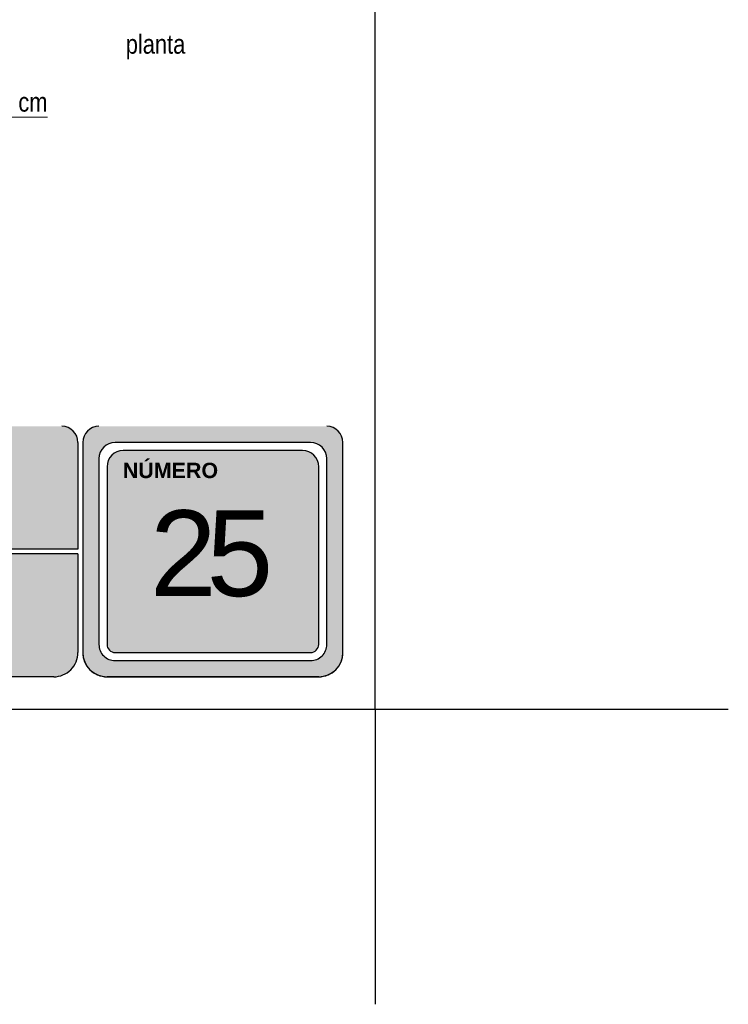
# Model space of a CAD drawing. Header units: millimetres. Extents: x 0 to 30, y 0 to 35.5.
# Tile 1 of 2: x 21.2 to 30, y 0 to 12.2. Entities that reach past the tile are written whole.
import ezdxf

# ---------------------------------------------------------------- set-up
doc = ezdxf.new("R2010")
doc.units = ezdxf.units.MM
doc.linetypes.add('DASHED2', pattern=[9.524999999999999, 6.35, -3.175])
doc.layers.add('TEXTO', color=7, linetype='DASHED2', lineweight=0)
doc.layers.add('TEXTO CUADRO DATOS', color=251, linetype='Continuous', lineweight=0)
doc.styles.add('Erika', font='techl___.ttf', dxfattribs={"height": 0.25})
doc.styles.get("Standard").update_dxf_attribs({"font": 'arial.ttf'})

msp = doc.modelspace()

# ---------------------------------------------------------------- hatches: boundary and pattern name
at = {"true_color": 0xb3b3b3}
h = msp.add_hatch(color=253, dxfattribs=at)
h.paths.add_polyline_path([(22.16883430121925, 7.152734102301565, 0.4142135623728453), (21.96883430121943, 6.952734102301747), (21.96883430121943, 4.352734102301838, 0.4142135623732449), (22.26883430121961, 4.052734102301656), (24.88823159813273, 4.052734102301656, 0.4142135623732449), (25.18823159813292, 4.352734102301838), (25.18823159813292, 6.952734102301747, 0.4142135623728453), (24.9882315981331, 7.152734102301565)])
h.paths.add_polyline_path([(24.98823159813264, 6.752734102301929), (24.98823159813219, 4.452734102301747, -0.4142135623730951), (24.78823159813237, 4.252734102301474), (22.36883430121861, 4.252734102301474, -0.4142135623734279), (22.16883430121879, 4.452734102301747), (22.16883430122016, 6.752734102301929, -0.4142135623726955), (22.36883430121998, 6.952734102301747), (24.78823159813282, 6.952734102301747, -0.4142135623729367)], flags=16)
h.paths.add_polyline_path([(24.88823159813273, 6.652734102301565), (24.88823159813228, 4.452734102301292, -0.4142135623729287), (24.78823159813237, 4.352734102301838), (22.36883430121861, 4.352734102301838, -0.4142135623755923), (22.2688343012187, 4.452734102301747), (22.26883430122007, 6.652734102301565, -0.4142135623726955), (22.46883430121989, 6.852734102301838), (24.68823159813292, 6.852734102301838, -0.4142135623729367)], flags=0)
h.paths.add_polyline_path([(22.87318478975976, 6.559394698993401), (24.17570866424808, 6.559394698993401), (24.17570866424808, 4.303255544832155), (22.87318478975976, 4.303255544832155)], flags=8)
h.paths.add_polyline_path([(22.41661038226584, 8.338164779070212), (23.66094189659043, 8.338164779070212), (23.66094189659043, 8.046684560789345), (22.41661038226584, 8.046684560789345)], flags=9)
h = msp.add_hatch(color=253, dxfattribs=at)
h.paths.add_polyline_path([(18.55787490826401, 5.632734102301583), (18.55787490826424, 7.15273410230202), (15.26691551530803, 7.152734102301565), (15.26691551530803, 5.632734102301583)])
h.paths.add_polyline_path([(18.55787490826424, 5.572734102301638), (15.26691551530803, 5.572734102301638), (15.26691551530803, 4.052734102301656), (18.55787490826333, 4.052734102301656)])
h.paths.add_polyline_path([(18.61787490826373, 5.572734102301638), (18.6178749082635, 4.052734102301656), (21.60883430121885, 4.052734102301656, 0.4142135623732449), (21.90883430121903, 4.352734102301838), (21.90883430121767, 5.572734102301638)])
h.paths.add_polyline_path([(18.61787490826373, 7.152734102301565), (18.61787490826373, 5.632734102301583), (21.90883430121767, 5.632734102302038), (21.90883430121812, 6.952734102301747, 0.414213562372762), (21.7088343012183, 7.152734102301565)])

# ---------------------------------------------------------------- linework, layer by layer
at = {"color": 253, "true_color": 0xb3b3b3}
for p, q in [((21.90883430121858, 6.952734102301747), (21.90883430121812, 5.632734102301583)), ((21.96883430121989, 6.952734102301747), (21.96883430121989, 4.352734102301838)), ((24.78823159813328, 6.952734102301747), (22.36883430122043, 6.952734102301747)), ((25.18823159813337, 4.352734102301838), (25.18823159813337, 6.952734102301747)), ((24.68823159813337, 6.852734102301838), (22.46883430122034, 6.852734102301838)), ((22.16883430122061, 6.752734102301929), (22.16883430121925, 4.452734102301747)), ((24.98823159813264, 4.452734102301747), (24.9882315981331, 6.752734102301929)), ((22.26883430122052, 6.652734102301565), (22.26883430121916, 4.452734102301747)), ((24.88823159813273, 4.452734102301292), (24.88823159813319, 6.652734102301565)), ((21.90883430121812, 5.632734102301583), (18.61787490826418, 5.632734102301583)), ((21.90883430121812, 5.572734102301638), (18.61787490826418, 5.572734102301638)), ((21.90883430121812, 5.572734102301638), (21.90883430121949, 4.352734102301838)), ((22.36883430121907, 4.352734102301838), (24.78823159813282, 4.352734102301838)), ((22.36883430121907, 4.252734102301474), (24.78823159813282, 4.252734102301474)), ((21.6088343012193, 4.052734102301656), (18.61787490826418, 4.052734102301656)), ((24.88823159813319, 4.052734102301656), (22.26883430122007, 4.052734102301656)), ((22.26883430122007, 4.052734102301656), (24.88823159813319, 4.052734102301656))]:
    msp.add_line(p, q, dxfattribs=at)
at = {"color": 254, "true_color": 0xe3e3e3}
for q in [(25.58823159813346, 2.514710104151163e-06), (29.95814855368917, 3.652734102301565), (25.58823159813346, 2.514710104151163e-06)]:
    msp.add_line((25.58823159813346, 3.652734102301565), q, dxfattribs=at)
msp.add_lwpolyline([(3.998231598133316, 3.652734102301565), (25.58823159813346, 3.652734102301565), (25.58823159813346, 31.59273410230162), (3.998231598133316, 31.59273410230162)], close=True, dxfattribs=at)
at = {"color": 253, "true_color": 0xb3b3b3}
for centre, radius, start, end in [((21.70883430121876, 6.952734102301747), 0.2, 2.605510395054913e-11, 90), ((22.1688343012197, 6.952734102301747), 0.2, 90, 180), ((24.98823159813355, 6.952734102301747), 0.2, 0, 90), ((22.36883430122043, 6.752734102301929), 0.2, 90, 179.9999999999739), ((24.78823159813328, 6.752734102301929), 0.2, 0, 90), ((22.46883430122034, 6.652734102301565), 0.2, 90, 179.9999999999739), ((24.68823159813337, 6.65273410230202), 0.2, 0, 90), ((22.36883430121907, 4.452734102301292), 0.1999999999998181, 179.9999999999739, 270), ((22.36883430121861, 4.452734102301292), 0.0999999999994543, 179.9999999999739, 270.0000000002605), ((24.78823159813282, 4.452734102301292), 0.1999999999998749, 270, 2.605510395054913e-11), ((24.78823159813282, 4.452734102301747), 0.09999999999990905, 270, 359.999999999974), ((21.60883430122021, 4.352734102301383), 0.3, 269.9999999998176, 7.816531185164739e-11), ((22.26883430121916, 4.352734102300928), 0.3, 179.9999999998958, 270.0000000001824), ((22.26883430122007, 4.352734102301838), 0.3000000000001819, 180, 270), ((24.8882315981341, 4.352734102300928), 0.3, 269.9999999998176, 1.042204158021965e-10), ((24.88823159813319, 4.352734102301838), 0.3000000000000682, 270, 0)]:
    msp.add_arc(centre, radius, start, end, dxfattribs=at)
at = {"layer": 'TEXTO', "linetype": 'Continuous'}
msp.add_lwpolyline([(21.53189780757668, 10.97878242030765), (20.33642083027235, 10.97878242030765), (20.13336560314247, 10.79150939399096)], dxfattribs=at)

# ---------------------------------------------------------------- texts
at = {"layer": 'TEXTO', "linetype": 'ByBlock', "lineweight": 0, "char_height": 0.23625, "attachment_point": 3, "style": 'Erika'}
for s, insert in [('planta', (23.23785903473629, 11.99967020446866)), ('6.5 cm ', (21.53189780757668, 11.28243780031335))]:
    msp.add_mtext(s, dxfattribs=dict(at, insert=insert))
at = {"layer": 'TEXTO CUADRO DATOS', "attachment_point": 1}
for s, insert, char_height, width in [('{\\fArial|b1|i0|c0|p34;NÚMERO}', (22.46411038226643, 6.701613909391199), 0.19, 0.003231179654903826), ('\\pi-0.60677;{\\T0.75;25}', (23.40804079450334, 6.112181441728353), 1.060422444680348, 0.00456855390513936)]:
    msp.add_mtext(s, dxfattribs=dict(at, insert=insert, char_height=char_height, width=width))

doc.saveas('drawing.dxf')
